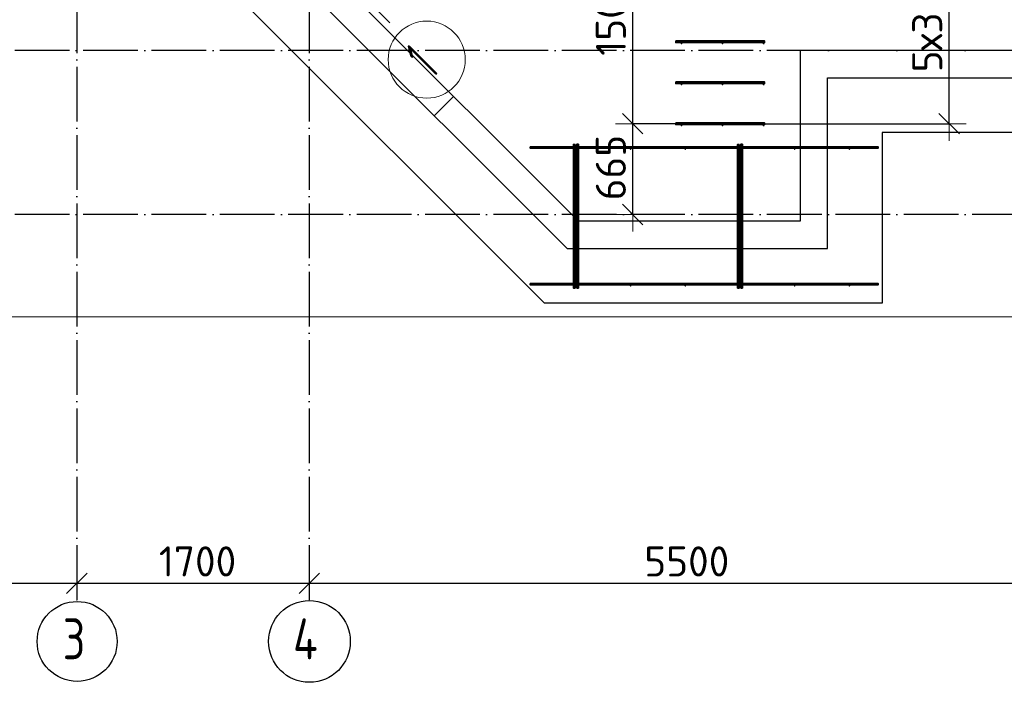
# Model space of a CAD drawing. Header units: millimetres. Extents: x -3483 to 105345, y -283423 to 72284.
# Tile 86 of 155: x 86282 to 93483, y -3423 to 1425. Entities that reach past the tile are written whole.
import ezdxf

# ---------------------------------------------------------------- set-up
doc = ezdxf.new("R2010")
doc.units = ezdxf.units.MM
doc.header["$PDMODE"] = 65
for name, pattern in [('______11', [500, 400, -50, 0, -50]), ('______2', [270, 200, -70]), ('______5', [1100, 800, -100, 100, -100])]:
    doc.linetypes.add(name, pattern=pattern)
for name, color, linetype, lineweight in [('Standard', 7, 'Continuous', 25), ('Арм.стержн. Доп. арматура', 180, 'Continuous', 35), ('Размерная линия_ общее', 7, 'Continuous', 13), ('Стена_ общее', 7, 'Continuous', 35), ('Фундамент_ общее', 7, 'Continuous', 35)]:
    doc.layers.add(name, color=color, linetype=linetype, lineweight=lineweight)
doc.layers.add('Арм.стержн. Фиксатор', color=7, linetype='Continuous', lineweight=35, true_color=0x501e0f)
doc.layers.add('Осевая линия_ общее', color=7, linetype='______5', lineweight=13, true_color=0xa0a0a0)
doc.styles.add('ISOCPEUR', font='ISOCPEUR')
doc.dimstyles.new('DIMSTYLE_4', dxfattribs={"dimtxt": 220, "dimasz": 250, "dimexe": 0, "dimexo": 0, "dimgap": 110, "dimtad": 2, "dimdec": 0, "dimrnd": 5, "dimzin": 12, "dimdsep": 46, "dimtxsty": 'ISOCPEUR', "dimblk1": 'ALL_ML_STRICH', "dimblk2": 'ALL_ML_STRICH', "dimsah": 1, "dimcen": 0, "dimclrd": 7, "dimclre": 256, "dimclrt": 7, "dimadec": 0, "dimazin": 0, "dimtfac": 1, "dimtdec": 0, "dimtix": 1, "dimtmove": 2, "dimatfit": 3, "dimfxl": 0, "dimtzin": 0, "dimlwd": 0, "dimlwe": -3, "dimarcsym": 0})

# ---------------------------------------------------------------- blocks, each defined once
blk = doc.blocks.new('ALL_ML_STRICH')
at = {"color": 0, "linetype": 'ByBlock', "lineweight": -2}
for p, q in [((-0.3, -0.3), (0.3, 0.3)), ((0, -0.5), (0, 0.5)), ((-1, 0), (0.5, 0))]:
    blk.add_line(p, q, dxfattribs=at)
blk = doc.blocks.new('*D145')
at = {"layer": 'DEFPOINTS', "color": 7, "linetype": 'Continuous', "lineweight": 13, "transparency": 33554687}
for p in [(81200, -2637.9), (86700, -2620.9), (81200, -2698.8)]:
    blk.add_point(p, dxfattribs=at)
at = {"layer": 'Размерная линия_ общее', "color": 253, "linetype": 'Continuous', "lineweight": -2, "true_color": 0xa0a0a0, "transparency": 33554687}
for p, q in [((81200, -2698.8), (81200, -2698.8)), ((86700, -2698.8), (86700, -2698.8))]:
    blk.add_line(p, q, dxfattribs=at)
at = {"layer": 'Размерная линия_ общее', "color": 7, "linetype": 'Continuous', "lineweight": -2, "transparency": 33554687}
blk.add_line((81200, -2698.8), (86700, -2698.8), dxfattribs=at)
at = {"layer": 'Размерная линия_ общее', "color": 7, "linetype": 'Continuous', "lineweight": 13, "transparency": 33554687, "xscale": 250, "yscale": 250, "zscale": 250, "rotation": 180}
blk.add_blockref('ALL_ML_STRICH', (81200, -2698.8), dxfattribs=at)
at = {"layer": 'Размерная линия_ общее', "color": 7, "linetype": 'Continuous', "lineweight": 13, "transparency": 33554687, "xscale": 250, "yscale": 250, "zscale": 250}
blk.add_blockref('ALL_ML_STRICH', (86700, -2698.8), dxfattribs=at)
at = {"layer": 'Размерная линия_ общее', "color": 7, "linetype": 'Continuous', "lineweight": 13, "transparency": 33554687, "insert": (83961, -2538.8), "char_height": 220, "width": 880, "attachment_point": 5, "style": 'ISOCPEUR'}
blk.add_mtext('\\A1;{5500}', dxfattribs=at)
blk = doc.blocks.new('*D146')
at = {"layer": 'DEFPOINTS', "color": 7, "linetype": 'Continuous', "lineweight": 13, "transparency": 33554687}
for p in [(88400, -2451.6), (86700, -2620.9), (86700, -2698.8)]:
    blk.add_point(p, dxfattribs=at)
at = {"layer": 'Размерная линия_ общее', "color": 253, "linetype": 'Continuous', "lineweight": -2, "true_color": 0xa0a0a0, "transparency": 33554687}
for p, q in [((88400, -2551.6), (88400, -2698.8)), ((86700, -2698.8), (86700, -2698.8))]:
    blk.add_line(p, q, dxfattribs=at)
at = {"layer": 'Размерная линия_ общее', "color": 7, "linetype": 'Continuous', "lineweight": -2, "transparency": 33554687}
blk.add_line((86700, -2698.8), (88400, -2698.8), dxfattribs=at)
at = {"layer": 'Размерная линия_ общее', "color": 7, "linetype": 'Continuous', "lineweight": 13, "transparency": 33554687, "xscale": 250, "yscale": 250, "zscale": 250, "rotation": 180}
blk.add_blockref('ALL_ML_STRICH', (86700, -2698.8), dxfattribs=at)
at = {"layer": 'Размерная линия_ общее', "color": 7, "linetype": 'Continuous', "lineweight": 13, "transparency": 33554687, "xscale": 250, "yscale": 250, "zscale": 250}
blk.add_blockref('ALL_ML_STRICH', (88400, -2698.8), dxfattribs=at)
at = {"layer": 'Размерная линия_ общее', "color": 7, "linetype": 'Continuous', "lineweight": 13, "transparency": 33554687, "insert": (87583, -2538.8), "char_height": 220, "width": 880, "attachment_point": 5, "style": 'ISOCPEUR'}
blk.add_mtext('\\A1;{1700}', dxfattribs=at)
blk = doc.blocks.new('*D147')
at = {"layer": 'DEFPOINTS', "color": 7, "linetype": 'Continuous', "lineweight": 13, "transparency": 33554687}
for p in [(88400, -2451.6), (93900, -2560), (88400, -2698.8)]:
    blk.add_point(p, dxfattribs=at)
at = {"layer": 'Размерная линия_ общее', "color": 253, "linetype": 'Continuous', "lineweight": -2, "true_color": 0xa0a0a0, "transparency": 33554687}
for p, q in [((88400, -2551.6), (88400, -2698.8)), ((93900, -2660), (93900, -2698.8))]:
    blk.add_line(p, q, dxfattribs=at)
at = {"layer": 'Размерная линия_ общее', "color": 7, "linetype": 'Continuous', "lineweight": -2, "transparency": 33554687}
blk.add_line((88400, -2698.8), (93900, -2698.8), dxfattribs=at)
at = {"layer": 'Размерная линия_ общее', "color": 7, "linetype": 'Continuous', "lineweight": 13, "transparency": 33554687, "xscale": 250, "yscale": 250, "zscale": 250, "rotation": 180}
blk.add_blockref('ALL_ML_STRICH', (88400, -2698.8), dxfattribs=at)
at = {"layer": 'Размерная линия_ общее', "color": 7, "linetype": 'Continuous', "lineweight": 13, "transparency": 33554687, "xscale": 250, "yscale": 250, "zscale": 250}
blk.add_blockref('ALL_ML_STRICH', (93900, -2698.8), dxfattribs=at)
at = {"layer": 'Размерная линия_ общее', "color": 7, "linetype": 'Continuous', "lineweight": 13, "transparency": 33554687, "insert": (91161, -2538.8), "char_height": 220, "width": 880, "attachment_point": 5, "style": 'ISOCPEUR'}
blk.add_mtext('\\A1;{5500}', dxfattribs=at)
blk = doc.blocks.new('СЛОЖНЫЙ_ОБЪЕКТ_2')
at = {"layer": 'Стена_ общее', "color": 9, "linetype": 'Continuous', "lineweight": -3, "true_color": 0xc7c7c7, "transparency": 33554687}
for p, q in [((90285.5, -250), (87397, 2638.6)), ((87679.8, 2638.6), (90368.4, -50)), ((91990, 1200), (91990, 1000)), ((95050, 1200), (91990, 1200)), ((91990, 1000), (91990, -50)), ((92190, 1000), (98350, 1000)), ((92190, -250), (92190, 1000)), ((91990, -50), (90368.4, -50)), ((90285.5, -250), (91990, -250)), ((91990, -250), (92190, -250))]:
    blk.add_line(p, q, dxfattribs=at)
at = {"layer": 'Стена_ общее', "color": 9, "linetype": '______2', "lineweight": -3, "true_color": 0xc7c7c7, "transparency": 33554687}
blk.add_line((89313.2, 722.3), (89454.7, 863.7), dxfattribs=at)
blk = doc.blocks.new('*D659')
at = {"layer": 'DEFPOINTS', "color": 7, "linetype": 'Continuous', "lineweight": 13, "transparency": 33554687}
for p in [(91234.4, 664), (90765.5, 0), (91052.4, 0)]:
    blk.add_point(p, dxfattribs=at)
at = {"layer": 'Размерная линия_ общее', "color": 253, "linetype": 'Continuous', "lineweight": -2, "true_color": 0xa0a0a0, "transparency": 33554687}
for p, q in [((91134.4, 664), (90765.5, 664)), ((90952.4, 0), (90765.5, 0))]:
    blk.add_line(p, q, dxfattribs=at)
at = {"layer": 'Размерная линия_ общее', "color": 7, "linetype": 'Continuous', "lineweight": -2, "transparency": 33554687}
blk.add_line((90765.5, 0), (90765.5, 664), dxfattribs=at)
at = {"layer": 'Размерная линия_ общее', "color": 7, "linetype": 'Continuous', "lineweight": 13, "transparency": 33554687, "xscale": 250, "yscale": 250, "zscale": 250}
for p, rotation in [((90765.5, 664), 90), ((90765.5, 0), 270)]:
    blk.add_blockref('ALL_ML_STRICH', p, dxfattribs=dict(at, rotation=rotation))
at = {"layer": 'Размерная линия_ общее', "color": 7, "linetype": 'Continuous', "lineweight": 13, "transparency": 33554687, "insert": (90605.5, 343), "char_height": 220, "width": 660, "attachment_point": 5, "rotation": 90, "style": 'ISOCPEUR'}
blk.add_mtext('\\A1;{665}', dxfattribs=at)
blk = doc.blocks.new('*D660')
at = {"layer": 'DEFPOINTS', "color": 7, "linetype": 'Continuous', "lineweight": 13, "transparency": 33554687}
for p in [(91187.1, 2164), (90765.5, 664), (91234.4, 664)]:
    blk.add_point(p, dxfattribs=at)
at = {"layer": 'Размерная линия_ общее', "color": 253, "linetype": 'Continuous', "lineweight": -2, "true_color": 0xa0a0a0, "transparency": 33554687}
for p, q in [((91087.1, 2164), (90765.5, 2164)), ((91134.4, 664), (90765.5, 664))]:
    blk.add_line(p, q, dxfattribs=at)
at = {"layer": 'Размерная линия_ общее', "color": 7, "linetype": 'Continuous', "lineweight": -2, "transparency": 33554687}
blk.add_line((90765.5, 664), (90765.5, 2164), dxfattribs=at)
at = {"layer": 'Размерная линия_ общее', "color": 7, "linetype": 'Continuous', "lineweight": 13, "transparency": 33554687, "xscale": 250, "yscale": 250, "zscale": 250}
for p, rotation in [((90765.5, 2164), 90), ((90765.5, 664), 270)]:
    blk.add_blockref('ALL_ML_STRICH', p, dxfattribs=dict(at, rotation=rotation))
at = {"layer": 'Размерная линия_ общее', "color": 7, "linetype": 'Continuous', "lineweight": 13, "transparency": 33554687, "insert": (90605.5, 1447), "char_height": 220, "width": 880, "attachment_point": 5, "rotation": 90, "style": 'ISOCPEUR'}
blk.add_mtext('\\A1;{1500}', dxfattribs=at)
blk = doc.blocks.new('*D661')
at = {"layer": 'DEFPOINTS', "color": 7, "linetype": 'Continuous', "lineweight": 13, "transparency": 33554687}
for p in [(92451.7, 2164), (91589.6, 664), (93079.5, 664)]:
    blk.add_point(p, dxfattribs=at)
at = {"layer": 'Размерная линия_ общее', "color": 253, "linetype": 'Continuous', "lineweight": -2, "true_color": 0xa0a0a0, "transparency": 33554687}
for p, q in [((92551.7, 2164), (93079.5, 2164)), ((91689.6, 664), (93079.5, 664))]:
    blk.add_line(p, q, dxfattribs=at)
at = {"layer": 'Размерная линия_ общее', "color": 7, "linetype": 'Continuous', "lineweight": -2, "transparency": 33554687}
blk.add_line((93079.5, 664), (93079.5, 2164), dxfattribs=at)
at = {"layer": 'Размерная линия_ общее', "color": 7, "linetype": 'Continuous', "lineweight": 13, "transparency": 33554687, "xscale": 250, "yscale": 250, "zscale": 250}
for p, rotation in [((93079.5, 2164), 90), ((93079.5, 664), 270)]:
    blk.add_blockref('ALL_ML_STRICH', p, dxfattribs=dict(at, rotation=rotation))
at = {"layer": 'Размерная линия_ общее', "color": 7, "linetype": 'Continuous', "lineweight": 13, "transparency": 33554687, "insert": (92809.5, 1040), "char_height": 220, "width": 11, "attachment_point": 1, "rotation": 90, "line_spacing_factor": 0.60241, "style": 'ISOCPEUR'}
blk.add_mtext('5х300', dxfattribs=at)
blk = doc.blocks.new('СЛОЖНЫЙ_ОБЪЕКТ_10')
at = {"layer": 'Осевая линия_ общее', "color": 253, "linetype": '______11', "lineweight": -3, "true_color": 0xa0a0a0, "transparency": 33554687}
blk.add_line((88988, 1401.1), (86972.7, 3416.4), dxfattribs=at)
at = {"layer": 'Осевая линия_ общее', "color": 7, "linetype": 'Continuous', "lineweight": 13, "transparency": 33554687}
blk.add_circle((89259, 1132.8), 281.9, dxfattribs=at)
at = {"layer": 'Осевая линия_ общее', "color": 7, "linetype": 'Continuous', "lineweight": 13, "transparency": 33554687, "insert": (89298.3, 987.5), "char_height": 300, "width": 233.333, "attachment_point": 7, "rotation": 45, "style": 'ISOCPEUR'}
blk.add_mtext('\\W0.56;1', dxfattribs=at)

msp = doc.modelspace()

# ---------------------------------------------------------------- hatches: boundary and pattern name
at = {"layer": 'Арм.стержн. Доп. арматура', "linetype": 'Continuous', "lineweight": 35, "transparency": 33554687}
for points in [[(91128.5, 1250), (91128, 1252.3), (91126.7, 1254.2), (91124.8, 1255.5), (91122.5, 1256), (91120.2, 1255.5), (91118.3, 1254.2), (91117, 1252.3), (91116.5, 1250), (91117, 1247.7), (91118.3, 1245.8), (91120.2, 1244.5), (91122.5, 1244), (91124.8, 1244.5), (91126.7, 1245.8), (91128, 1247.7)], [(91428.5, 1250), (91428, 1252.3), (91426.7, 1254.2), (91424.8, 1255.5), (91422.5, 1256), (91420.2, 1255.5), (91418.3, 1254.2), (91417, 1252.3), (91416.5, 1250), (91417, 1247.7), (91418.3, 1245.8), (91420.2, 1244.5), (91422.5, 1244), (91424.8, 1244.5), (91426.7, 1245.8), (91428, 1247.7)], [(91728.5, 1250), (91728, 1252.3), (91726.7, 1254.2), (91724.8, 1255.5), (91722.5, 1256), (91720.2, 1255.5), (91718.3, 1254.2), (91717, 1252.3), (91716.5, 1250), (91717, 1247.7), (91718.3, 1245.8), (91720.2, 1244.5), (91722.5, 1244), (91724.8, 1244.5), (91726.7, 1245.8), (91728, 1247.7)], [(91128.5, 950), (91128, 952.3), (91126.7, 954.2), (91124.8, 955.5), (91122.5, 956), (91120.2, 955.5), (91118.3, 954.2), (91117, 952.3), (91116.5, 950), (91117, 947.7), (91118.3, 945.8), (91120.2, 944.5), (91122.5, 944), (91124.8, 944.5), (91126.7, 945.8), (91128, 947.7)], [(91428.5, 950), (91428, 952.3), (91426.7, 954.2), (91424.8, 955.5), (91422.5, 956), (91420.2, 955.5), (91418.3, 954.2), (91417, 952.3), (91416.5, 950), (91417, 947.7), (91418.3, 945.8), (91420.2, 944.5), (91422.5, 944), (91424.8, 944.5), (91426.7, 945.8), (91428, 947.7)], [(91728.5, 950), (91728, 952.3), (91726.7, 954.2), (91724.8, 955.5), (91722.5, 956), (91720.2, 955.5), (91718.3, 954.2), (91717, 952.3), (91716.5, 950), (91717, 947.7), (91718.3, 945.8), (91720.2, 944.5), (91722.5, 944), (91724.8, 944.5), (91726.7, 945.8), (91728, 947.7)], [(91128.5, 650), (91128, 652.3), (91126.7, 654.2), (91124.8, 655.5), (91122.5, 656), (91120.2, 655.5), (91118.3, 654.2), (91117, 652.3), (91116.5, 650), (91117, 647.7), (91118.3, 645.8), (91120.2, 644.5), (91122.5, 644), (91124.8, 644.5), (91126.7, 645.8), (91128, 647.7)], [(91428.5, 650), (91428, 652.3), (91426.7, 654.2), (91424.8, 655.5), (91422.5, 656), (91420.2, 655.5), (91418.3, 654.2), (91417, 652.3), (91416.5, 650), (91417, 647.7), (91418.3, 645.8), (91420.2, 644.5), (91422.5, 644), (91424.8, 644.5), (91426.7, 645.8), (91428, 647.7)], [(91728.5, 650), (91728, 652.3), (91726.7, 654.2), (91724.8, 655.5), (91722.5, 656), (91720.2, 655.5), (91718.3, 654.2), (91717, 652.3), (91716.5, 650), (91717, 647.7), (91718.3, 645.8), (91720.2, 644.5), (91722.5, 644), (91724.8, 644.5), (91726.7, 645.8), (91728, 647.7)]]:
    msp.add_hatch(color=22, dxfattribs=at).paths.add_polyline_path(points)
at = {"layer": 'Арм.стержн. Фиксатор', "linetype": 'Continuous', "lineweight": 35, "transparency": 33554687}
for points in [[(90356, 478), (90355.5, 480.3), (90354.2, 482.2), (90352.3, 483.5), (90350, 484), (90347.7, 483.5), (90345.8, 482.2), (90344.5, 480.3), (90344, 478), (90344.5, 475.7), (90345.8, 473.8), (90347.7, 472.5), (90350, 472), (90352.3, 472.5), (90354.2, 473.8), (90355.5, 475.7)], [(90756, 478), (90755.5, 480.3), (90754.2, 482.2), (90752.3, 483.5), (90750, 484), (90747.7, 483.5), (90745.8, 482.2), (90744.5, 480.3), (90744, 478), (90744.5, 475.7), (90745.8, 473.8), (90747.7, 472.5), (90750, 472), (90752.3, 472.5), (90754.2, 473.8), (90755.5, 475.7)], [(91156, 478), (91155.5, 480.3), (91154.2, 482.2), (91152.3, 483.5), (91150, 484), (91147.7, 483.5), (91145.8, 482.2), (91144.5, 480.3), (91144, 478), (91144.5, 475.7), (91145.8, 473.8), (91147.7, 472.5), (91150, 472), (91152.3, 472.5), (91154.2, 473.8), (91155.5, 475.7)], [(91556, 478), (91555.5, 480.3), (91554.2, 482.2), (91552.3, 483.5), (91550, 484), (91547.7, 483.5), (91545.8, 482.2), (91544.5, 480.3), (91544, 478), (91544.5, 475.7), (91545.8, 473.8), (91547.7, 472.5), (91550, 472), (91552.3, 472.5), (91554.2, 473.8), (91555.5, 475.7)], [(91956, 478), (91955.5, 480.3), (91954.2, 482.2), (91952.3, 483.5), (91950, 484), (91947.7, 483.5), (91945.8, 482.2), (91944.5, 480.3), (91944, 478), (91944.5, 475.7), (91945.8, 473.8), (91947.7, 472.5), (91950, 472), (91952.3, 472.5), (91954.2, 473.8), (91955.5, 475.7)], [(92356, 478), (92355.5, 480.3), (92354.2, 482.2), (92352.3, 483.5), (92350, 484), (92347.7, 483.5), (92345.8, 482.2), (92344.5, 480.3), (92344, 478), (92344.5, 475.7), (92345.8, 473.8), (92347.7, 472.5), (92350, 472), (92352.3, 472.5), (92354.2, 473.8), (92355.5, 475.7)], [(90356, -522), (90355.5, -519.7), (90354.2, -517.8), (90352.3, -516.5), (90350, -516), (90347.7, -516.5), (90345.8, -517.8), (90344.5, -519.7), (90344, -522), (90344.5, -524.3), (90345.8, -526.2), (90347.7, -527.5), (90350, -528), (90352.3, -527.5), (90354.2, -526.2), (90355.5, -524.3)], [(90756, -522), (90755.5, -519.7), (90754.2, -517.8), (90752.3, -516.5), (90750, -516), (90747.7, -516.5), (90745.8, -517.8), (90744.5, -519.7), (90744, -522), (90744.5, -524.3), (90745.8, -526.2), (90747.7, -527.5), (90750, -528), (90752.3, -527.5), (90754.2, -526.2), (90755.5, -524.3)], [(91156, -522), (91155.5, -519.7), (91154.2, -517.8), (91152.3, -516.5), (91150, -516), (91147.7, -516.5), (91145.8, -517.8), (91144.5, -519.7), (91144, -522), (91144.5, -524.3), (91145.8, -526.2), (91147.7, -527.5), (91150, -528), (91152.3, -527.5), (91154.2, -526.2), (91155.5, -524.3)], [(91556, -522), (91555.5, -519.7), (91554.2, -517.8), (91552.3, -516.5), (91550, -516), (91547.7, -516.5), (91545.8, -517.8), (91544.5, -519.7), (91544, -522), (91544.5, -524.3), (91545.8, -526.2), (91547.7, -527.5), (91550, -528), (91552.3, -527.5), (91554.2, -526.2), (91555.5, -524.3)], [(91956, -522), (91955.5, -519.7), (91954.2, -517.8), (91952.3, -516.5), (91950, -516), (91947.7, -516.5), (91945.8, -517.8), (91944.5, -519.7), (91944, -522), (91944.5, -524.3), (91945.8, -526.2), (91947.7, -527.5), (91950, -528), (91952.3, -527.5), (91954.2, -526.2), (91955.5, -524.3)], [(92356, -522), (92355.5, -519.7), (92354.2, -517.8), (92352.3, -516.5), (92350, -516), (92347.7, -516.5), (92345.8, -517.8), (92344.5, -519.7), (92344, -522), (92344.5, -524.3), (92345.8, -526.2), (92347.7, -527.5), (92350, -528), (92352.3, -527.5), (92354.2, -526.2), (92355.5, -524.3)]]:
    msp.add_hatch(color=22, dxfattribs=at).paths.add_polyline_path(points)

# ---------------------------------------------------------------- linework, layer by layer
at = {"layer": 'Standard', "color": 7, "linetype": 'Continuous', "lineweight": 13, "transparency": 33554687}
msp.add_lwpolyline([(79250, -750), (105250, -750), (105250, 46690), (79250, 46690), (79250, -750)], dxfattribs=at)
at = {"layer": 'Арм.стержн. Доп. арматура', "color": 22, "linetype": 'Continuous', "lineweight": 35, "transparency": 33554687}
for points in [[(91080, 1270), (91730, 1270), (91730, 1258), (91080, 1258), (91080, 1270)], [(91080, 1270), (91730, 1270), (91730, 1258), (91080, 1258), (91080, 1270)], [(91080, 970), (91730, 970), (91730, 958), (91080, 958), (91080, 970)], [(91080, 970), (91730, 970), (91730, 958), (91080, 958), (91080, 970)], [(91080, 670), (91730, 670), (91730, 658), (91080, 658), (91080, 670)], [(91080, 670), (91730, 670), (91730, 658), (91080, 658), (91080, 670)]]:
    msp.add_lwpolyline(points, dxfattribs=at)
at = {"layer": 'Арм.стержн. Фиксатор', "color": 22, "linetype": 'Continuous', "lineweight": 35, "transparency": 33554687}
for points in [[(90344, 512.9), (90344, -539.2), (90332, -539.2), (90332, 512.9), (90344, 512.9)], [(90356, -538.9), (90356, 513.1), (90368, 513.1), (90368, -538.9), (90356, -538.9)], [(91544, 512.9), (91544, -539.2), (91532, -539.2), (91532, 512.9), (91544, 512.9)], [(91556, -538.9), (91556, 513.1), (91568, 513.1), (91568, -538.9), (91556, -538.9)], [(90015.9, 496), (92560, 496), (92560, 484), (90015.9, 484), (90015.9, 496)], [(90015.9, 496), (92560, 496), (92560, 484), (90015.9, 484), (90015.9, 496)], [(90015.9, -504), (92560, -504), (92560, -516), (90015.9, -516), (90015.9, -504)], [(90015.9, -504), (92560, -504), (92560, -516), (90015.9, -516), (90015.9, -504)]]:
    msp.add_lwpolyline(points, dxfattribs=at)
at = {"layer": 'Осевая линия_ общее', "color": 253, "linetype": '______11', "lineweight": -3, "true_color": 0xa0a0a0, "transparency": 33554687}
for p, q in [((86700, 46590), (86700, -2827.9)), ((88400, 46590), (88400, -2827.9)), ((105150, 1200), (77142.2, 1200)), ((105150, 0), (77142.2, 0))]:
    msp.add_line(p, q, dxfattribs=at)
at = {"layer": 'Осевая линия_ общее', "color": 7, "linetype": 'Continuous', "lineweight": -3, "transparency": 33554687}
for centre, radius in [((86702.4, -3124.6), 292.4), ((88401.3, -3124.6), 298.8)]:
    msp.add_circle(centre, radius, dxfattribs=at)
at = {"layer": 'Фундамент_ общее', "color": 7, "lineweight": 25, "transparency": 33554687}
for p, q in [((90119.9, -650), (86831.3, 2638.6)), ((92590, 600), (92590, -650)), ((97950, 600), (92590, 600)), ((92590, -650), (90119.9, -650))]:
    msp.add_line(p, q, dxfattribs=at)
at = {"layer": 'Фундамент_ общее', "color": 7, "linetype": 'Continuous', "lineweight": 25, "transparency": 33554687}
for p, q in [((90119.9, -650), (86831.3, 2638.6)), ((92590, 600), (92590, -650)), ((97950, 600), (92590, 600)), ((92590, -650), (90119.9, -650))]:
    msp.add_line(p, q, dxfattribs=at)

# ---------------------------------------------------------------- block references
at = {"layer": 'Осевая линия_ общее', "color": 253, "linetype": '______11', "lineweight": -3, "true_color": 0xa0a0a0, "transparency": 33554687}
msp.add_blockref('СЛОЖНЫЙ_ОБЪЕКТ_10', (0, 0), dxfattribs=at)
at = {"layer": 'Стена_ общее', "color": 9, "linetype": 'Continuous', "lineweight": -3, "true_color": 0xc7c7c7, "transparency": 33554687}
msp.add_blockref('СЛОЖНЫЙ_ОБЪЕКТ_2', (0, 0), dxfattribs=at)

# ---------------------------------------------------------------- texts
at = {"layer": 'Осевая линия_ общее', "color": 7, "linetype": 'Continuous', "lineweight": -3, "transparency": 33554687, "char_height": 300, "attachment_point": 7, "style": 'ISOCPEUR'}
for s, insert, width in [('\\W0.78;3', (86597.4, -3255.1), 326.407), ('\\W0.80;4', (88281.3, -3255.1), 359.833)]:
    msp.add_mtext(s, dxfattribs=dict(at, insert=insert, width=width))

# ---------------------------------------------------------------- dimensions: what is measured, and where the dimension line sits
at = {"layer": 'Размерная линия_ общее', "color": 7, "linetype": 'Continuous', "lineweight": 13, "transparency": 33554687}
for base, p1, p2, picture, middle in [((90765.5, 2164), (91134.4, 664), (91087.1, 2164), '*D660', (90605.5, 1447)), ((90765.5, 664), (90952.4, 0), (91134.4, 664), '*D659', (90605.5, 343))]:
    dim = msp.add_linear_dim(base=base, p1=p1, p2=p2, angle=90, dimstyle='DIMSTYLE_4', override={"dimpost": '<>', "dimclrd": 7, "dimclre": 253, "dimclrt": 7, "dimlwd": 0, "dimlwe": 65533}, dxfattribs=at)
    dim.commit()
    dim.dimension.update_dxf_attribs({"geometry": picture, "text_midpoint": middle, "dimtype": 160})
dim = msp.add_linear_dim(base=(93079.5, 2164), p1=(91689.6, 664), p2=(92551.7, 2164), angle=90, text='5х300', dimstyle='DIMSTYLE_4', override={"dimpost": '<>', "dimclrd": 7, "dimclre": 253, "dimclrt": 7, "dimlwd": 0, "dimlwe": 65533}, dxfattribs=at)
dim.commit()
dim.dimension.update_dxf_attribs({"geometry": '*D661', "text_midpoint": (92969.5, 1414), "dimtype": 160})
for base, p1, p2, picture, middle in [((86700, -2698.8), (81200, -2698.8), (86700, -2698.8), '*D145', (83961, -2538.8)), ((88400, -2698.8), (86700, -2698.8), (88400, -2551.6), '*D146', (87583, -2538.8)), ((93900, -2698.8), (88400, -2551.6), (93900, -2660), '*D147', (91161, -2538.8))]:
    dim = msp.add_linear_dim(base=base, p1=p1, p2=p2, dimstyle='DIMSTYLE_4', override={"dimpost": '<>', "dimclrd": 7, "dimclre": 253, "dimclrt": 7, "dimlwd": 0, "dimlwe": 65533}, dxfattribs=at)
    dim.commit()
    dim.dimension.update_dxf_attribs({"geometry": picture, "text_midpoint": middle, "dimtype": 160})

doc.saveas('drawing.dxf')
